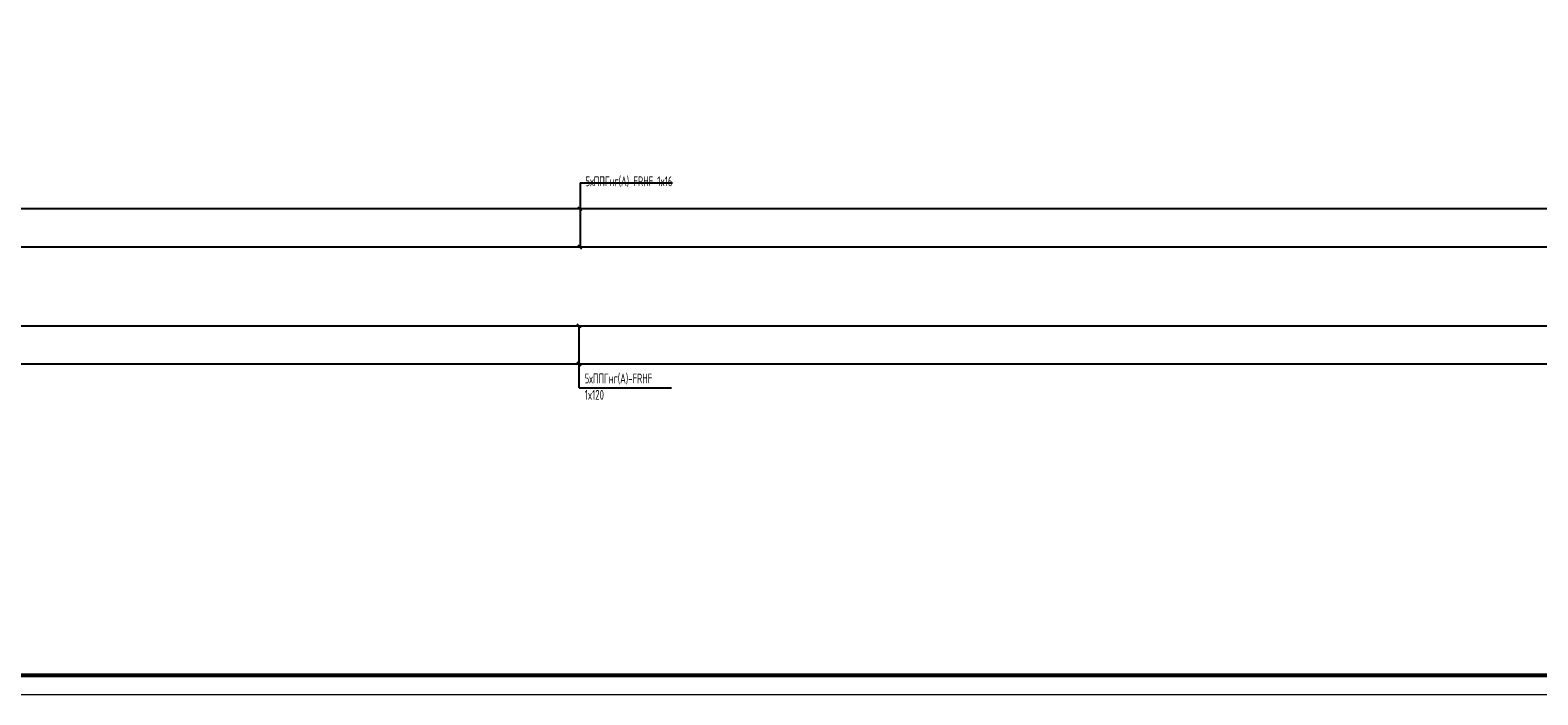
# Model space of a CAD drawing. Header units: millimetres. Extents: x -101899 to 582947, y -77476 to 345289.
# Tile 75 of 100: x 157577 to 195925, y 109348 to 126259. Entities that reach past the tile are written whole.
import ezdxf

# ---------------------------------------------------------------- set-up
doc = ezdxf.new("R2010")
doc.units = ezdxf.units.MM
doc.layers.add('текст', color=7, linetype='Continuous', lineweight=20)
doc.layers.add('ФОРМАТ', color=7, linetype='Continuous', lineweight=18)
doc.styles.add('$_Electrical_gost', font='cs_gost2304.shx', dxfattribs={"width": 0.8})

# ---------------------------------------------------------------- blocks, each defined once
blk = doc.blocks.new('*U158')
at = {"layer": 'ФОРМАТ'}
blk.add_lwpolyline([(1485, 420), (1485, 0), (0, 0), (0, 420)], close=True, dxfattribs=at)
at = {"layer": 'ФОРМАТ', "lineweight": 53}
blk.add_lwpolyline([(20, 415), (20, 5), (1480, 5), (1480, 415)], close=True, dxfattribs=at)

msp = doc.modelspace()

# ---------------------------------------------------------------- linework, layer by layer
for p, q in [((171612.8, 121659.7), (171514.4, 121758.1)), ((171612.8, 120689.3), (171514.4, 120787.7)), ((171589.6, 118681.3), (171491.2, 118779.7)), ((171589.6, 117710.9), (171491.2, 117809.3))]:
    msp.add_line(p, q)
for points in [[(171563.6, 122372.8), (173912.4, 122372.8)], [(171563.6, 122372.8), (171563.6, 120741.7)], [(241147.4, 121708.9), (132863.4, 121708.9)], [(241147.4, 120741.7), (132863.4, 120741.7)], [(266463.3, 118730.5), (132840.3, 118730.5)], [(171540.4, 117160.5), (171540.4, 118730.5)], [(266468.8, 117760.1), (132840.3, 117760.1)], [(171540.4, 117160.5), (173889.3, 117160.5)]]:
    msp.add_lwpolyline(points)

# ---------------------------------------------------------------- block references
at = {"color": 114, "true_color": 0x139b48, "xscale": 100, "yscale": 100, "zscale": 100}
msp.add_blockref('*U158', (123321.7, 109347.8), dxfattribs=at)

# ---------------------------------------------------------------- texts
at = {"layer": 'текст', "char_height": 250, "width": 2156.731, "attachment_point": 4, "style": '$_Electrical_gost'}
for s, insert in [('5хППГнг(А)-FRHF 1x16', (171703.6, 122401.3)), ('5хППГнг(А)-FRHF 1x120', (171680.5, 117188.9))]:
    msp.add_mtext(s, dxfattribs=dict(at, insert=insert))

doc.saveas('drawing.dxf')
